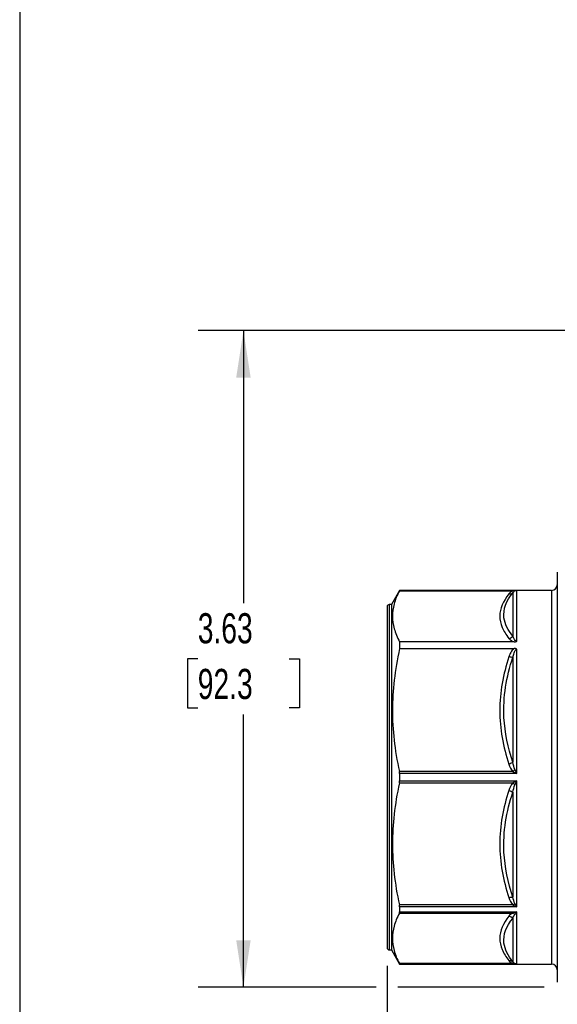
# Model space of a CAD drawing. Header units: inches. Extents: x 0.5 to 21.5, y 0.5 to 16.5.
# Tile 2 of 11: x 0.5 to 3.5, y 4.5 to 10. Entities that reach past the tile are written whole.
import ezdxf

# ---------------------------------------------------------------- set-up
doc = ezdxf.new("R2010")
doc.units = ezdxf.units.IN
doc.header["$LTSCALE"] = 2
doc.header["$MEASUREMENT"] = 0
doc.linetypes.add('SLD-Solid', pattern=[0])
doc.layers.add('DIMENSIONS', color=140, linetype='SLD-Solid', lineweight=25)
doc.layers.add('TEXT', color=140, linetype='SLD-Solid', lineweight=25)
doc.styles.add('SLDTEXTSTYLE0', font='TXT', dxfattribs={"width": 0.7})
doc.dimstyles.new('SLDDIMSTYLE0', dxfattribs={"dimtxt": 0.169922, "dimasz": 0.26, "dimexe": 0, "dimexo": 0.0625, "dimgap": 0.04248, "dimtad": 0, "dimtih": 1, "dimtoh": 1, "dimrnd": 1e-09, "dimzin": 12, "dimdsep": 46, "dimtxsty": 'SLDTEXTSTYLE0', "dimsah": 1, "dimcen": 0.09, "dimadec": 0, "dimazin": 3, "dimtfac": 1, "dimtofl": 0, "dimtmove": 0, "dimatfit": 3, "dimfxl": 0, "dimfrac": 2, "dimtolj": 1, "dimtzin": 12, "dimarcsym": 0})

# ---------------------------------------------------------------- blocks, each defined once
blk = doc.blocks.new('_D_3')
at = {"layer": 'DIMENSIONS'}
for p, q in [((2.5319, 4.7204), (2.5319, 2.5882)), ((6.1893, 4.7204), (6.1893, 2.5882)), ((2.5319, 2.8382), (3.8779, 2.8382)), ((4.1081, 2.8382), (4.0511, 2.8382)), ((4.0511, 2.8382), (4.0511, 2.5681)), ((4.6131, 2.8382), (4.6701, 2.8382)), ((4.6701, 2.8382), (4.6701, 2.5681)), ((6.1893, 2.8382), (4.8433, 2.8382)), ((4.0511, 2.5681), (4.1081, 2.5681)), ((4.6701, 2.5681), (4.6131, 2.5681))]:
    blk.add_line(p, q, dxfattribs=at)
for points in [[(2.5319, 2.8382), (2.7919, 2.7982), (2.7919, 2.8782)], [(6.1893, 2.8382), (5.9293, 2.8782), (5.9293, 2.7982)]]:
    blk.add_solid(points, dxfattribs=at)
at = {"layer": 'DIMENSIONS', "char_height": 0.16667, "attachment_point": 1, "style": 'SLDTEXTSTYLE0'}
for s, insert in [('3.66', (4.1081, 3.091)), ('92.9', (4.1081, 2.7829))]:
    blk.add_mtext(s, dxfattribs=dict(at, insert=insert))
blk = doc.blocks.new('_D_4')
at = {"layer": 'DIMENSIONS'}
for p, q in [((4.0792, 8.2338), (1.4872, 8.2338)), ((1.7372, 8.2338), (1.7372, 6.726)), ((1.4847, 6.4179), (1.4276, 6.4179)), ((1.4276, 6.4179), (1.4276, 6.1478)), ((1.9896, 6.4179), (2.0467, 6.4179)), ((2.0467, 6.4179), (2.0467, 6.1478)), ((1.4276, 6.1478), (1.4847, 6.1478)), ((1.7372, 4.6019), (1.7372, 6.1098)), ((2.0467, 6.1478), (1.9896, 6.1478)), ((2.4719, 4.6019), (1.4872, 4.6019)), ((3.4004, 4.6019), (2.5919, 4.6019))]:
    blk.add_line(p, q, dxfattribs=at)
for points in [[(1.7372, 8.2338), (1.6972, 7.9738), (1.7772, 7.9738)], [(1.7372, 4.6019), (1.7772, 4.8619), (1.6972, 4.8619)]]:
    blk.add_solid(points, dxfattribs=at)
at = {"layer": 'DIMENSIONS', "char_height": 0.16667, "attachment_point": 1, "style": 'SLDTEXTSTYLE0'}
for s, insert in [('3.63', (1.4847, 6.6707)), ('92.3', (1.4847, 6.3626))]:
    blk.add_mtext(s, dxfattribs=dict(at, insert=insert))

msp = doc.modelspace()

# ---------------------------------------------------------------- linework, layer by layer
for p, q in [((3.4728, 6.8972), (3.4728, 4.6295)), ((2.6009, 6.7968), (2.5555, 6.7181)), ((2.5997, 6.7942), (3.2273, 6.7942)), ((3.4413, 6.7968), (2.6009, 6.7968)), ((2.6009, 6.7968), (2.6009, 6.7966)), ((2.6009, 6.7966), (3.2496, 6.7966)), ((3.2274, 6.7842), (3.2274, 6.5438)), ((3.2496, 6.5164), (3.2496, 6.7966)), ((3.4413, 6.7968), (3.4413, 4.7299)), ((2.5319, 6.7062), (2.5319, 4.8204)), ((2.5555, 6.7181), (2.5437, 6.7181)), ((2.5437, 6.7181), (2.5437, 4.8086)), ((2.5555, 6.7181), (2.5555, 4.8086)), ((2.6009, 6.5125), (2.6009, 6.4752)), ((3.2337, 6.5125), (2.6009, 6.5125)), ((2.6009, 6.4752), (3.2337, 6.4752)), ((3.2274, 6.4267), (3.2274, 5.8461)), ((3.2496, 5.7837), (3.2496, 6.4711)), ((3.2273, 5.7951), (2.5997, 5.7951)), ((2.6009, 5.7837), (2.6009, 5.743)), ((3.2496, 5.7837), (2.6009, 5.7837)), ((2.5997, 5.7315), (3.2273, 5.7315)), ((2.6009, 5.743), (3.2496, 5.743)), ((3.2496, 5.0471), (3.2496, 5.743)), ((3.2274, 5.6805), (3.2274, 5.1)), ((3.2273, 5.0569), (2.5997, 5.0569)), ((2.5997, 5.0119), (3.2273, 5.0119)), ((2.6009, 5.0471), (2.6009, 5.0183)), ((3.2496, 5.0471), (2.6009, 5.0471)), ((2.6009, 5.0183), (3.2496, 5.0183)), ((3.2496, 4.7301), (3.2496, 5.0183)), ((3.2274, 4.9829), (3.2274, 4.7424)), ((2.5437, 4.8086), (2.5555, 4.8086)), ((2.5555, 4.8086), (2.6009, 4.7299)), ((3.2273, 4.7325), (2.5997, 4.7325)), ((2.6009, 4.7301), (2.6009, 4.7299)), ((3.2496, 4.7301), (2.6009, 4.7301)), ((2.6009, 4.7299), (3.4413, 4.7299))]:
    msp.add_line(p, q)
for centre, radius, start, end in [((3.4413, 6.8283), 0.0315, 270, 360), ((2.5437, 6.7062), 0.0118, 90, 180), ((2.5437, 4.8204), 0.0118, 180, 270), ((3.4413, 4.6984), 0.0315, 0, 90)]:
    msp.add_arc(centre, radius, start, end)
for points, knots in [([(2.5997, 6.7942), (2.5863, 6.7691), (2.5767, 6.7453), (2.5641, 6.6988), (2.5611, 6.6761), (2.5613, 6.6308), (2.5645, 6.6081), (2.5775, 6.5615), (2.5873, 6.5377), (2.6009, 6.5125)], [0, 0, 0, 0, 0.25, 0.25, 0.5, 0.5, 0.75, 0.75, 1, 1, 1, 1]), ([(3.2051, 6.7773), (3.1733, 6.7377), (3.155, 6.6961), (3.1545, 6.6336), (3.1591, 6.6128), (3.1765, 6.5717), (3.1892, 6.5514), (3.2051, 6.5316)], [0, 0, 0, 0, 0.5, 0.5, 0.75, 0.75, 1, 1, 1, 1]), ([(3.2274, 6.5438), (3.2001, 6.5766), (3.1582, 6.6565), (3.1911, 6.7391), (3.2274, 6.7842)], [0, 0, 0, 0, 0.707436, 1.650685, 1.650685, 1.650685, 1.650685]), ([(3.2385, 6.7939), (3.242, 6.7955), (3.2457, 6.7964), (3.2495, 6.7966), (3.2496, 6.7966), (3.2496, 6.7966)], [-0.08206188, -0.08206188, -0.08206188, -0.08206188, -0.00160652, -0.00160652, 0, 0, 0, 0]), ([(3.2496, 6.5164), (3.2461, 6.5164), (3.2395, 6.5201), (3.2323, 6.5303), (3.2289, 6.5387), (3.2274, 6.5438)], [-0.2980604, -0.2980604, -0.2980604, -0.2980604, -0.2445744, -0.1894257, -0.1067025, -0.1067025, -0.1067025, -0.1067025]), ([(3.2051, 6.5316), (3.2079, 6.5281), (3.2114, 6.5246), (3.2205, 6.518), (3.2259, 6.5148), (3.2338, 6.5125)], [0, 0, 0, 0, 0.5, 0.5, 1, 1, 1, 1]), ([(3.2338, 6.5125), (3.234, 6.5125), (3.2345, 6.5125), (3.2356, 6.5125), (3.2372, 6.5126), (3.2392, 6.5128), (3.2422, 6.5133), (3.2453, 6.5141), (3.2479, 6.5153), (3.2491, 6.5161), (3.2496, 6.5164)], [0, 0, 0, 0, 0.0283347, 0.0911119, 0.1863028, 0.3098801, 0.4562721, 0.7095436, 0.8836096, 1, 1, 1, 1]), ([(2.6009, 6.4752), (2.5873, 6.4145), (2.5775, 6.3568), (2.5645, 6.2444), (2.5613, 6.1897), (2.5611, 6.0802), (2.5641, 6.0254), (2.5767, 5.9132), (2.5863, 5.8557), (2.5997, 5.7951)], [0, 0, 0, 0, 0.25, 0.25, 0.5, 0.5, 0.75, 0.75, 1, 1, 1, 1]), ([(3.2051, 6.429), (3.1733, 6.3334), (3.155, 6.233), (3.1545, 6.0824), (3.1591, 6.0321), (3.1765, 5.9328), (3.1892, 5.8837), (3.2051, 5.8359)], [0, 0, 0, 0, 0.5, 0.5, 0.75, 0.75, 1, 1, 1, 1]), ([(3.2274, 5.8461), (3.2001, 5.9264), (3.1582, 6.1214), (3.1911, 6.3191), (3.2274, 6.4267)], [0, 0, 0, 0, 0.707444, 1.650702, 1.650702, 1.650702, 1.650702]), ([(3.2338, 6.4752), (3.2299, 6.4724), (3.2265, 6.4691), (3.2207, 6.462), (3.2182, 6.4581), (3.2114, 6.4461), (3.2079, 6.4376), (3.2051, 6.429)], [0, 0, 0, 0, 0.25, 0.25, 0.5, 0.5, 1, 1, 1, 1]), ([(3.2274, 6.4267), (3.2289, 6.435), (3.2323, 6.4486), (3.2394, 6.4651), (3.246, 6.4711), (3.2496, 6.4711)], [-0.1913616, -0.1913616, -0.1913616, -0.1913616, -0.1092792, -0.0545576, 0, 0, 0, 0]), ([(3.2496, 6.4711), (3.2492, 6.4714), (3.248, 6.4722), (3.2457, 6.4733), (3.2429, 6.4742), (3.24, 6.4748), (3.2376, 6.4751), (3.2358, 6.4752), (3.2346, 6.4753), (3.234, 6.4752), (3.2338, 6.4752)], [0, 0, 0, 0, 0.111918, 0.267051, 0.47994, 0.646063, 0.787619, 0.897084, 0.968886, 1, 1, 1, 1]), ([(3.2496, 5.7837), (3.2496, 5.7838), (3.2495, 5.784), (3.2457, 5.7915), (3.242, 5.7989), (3.2385, 5.806)], [-0.00160954, -0.00160954, -0.00160954, -0.00160954, 0, 0, 0.08045236, 0.08045236, 0.08045236, 0.08045236]), ([(2.5997, 5.7315), (2.5864, 5.6714), (2.5769, 5.6143), (2.5642, 5.5029), (2.5612, 5.4485), (2.5612, 5.3399), (2.5642, 5.2855), (2.5769, 5.1741), (2.5864, 5.117), (2.5997, 5.0569)], [0, 0, 0, 0, 0.25, 0.25, 0.5, 0.5, 0.75, 0.75, 1, 1, 1, 1]), ([(3.2385, 5.7207), (3.242, 5.7278), (3.2457, 5.7352), (3.2495, 5.7427), (3.2496, 5.7428), (3.2496, 5.743)], [-0.08206181, -0.08206181, -0.08206181, -0.08206181, -0.00159889, -0.00159889, 0, 0, 0, 0]), ([(3.2051, 5.6908), (3.1733, 5.5951), (3.155, 5.4946), (3.1545, 5.3439), (3.1591, 5.2937), (3.1765, 5.1945), (3.1892, 5.1455), (3.2051, 5.0976)], [0, 0, 0, 0, 0.5, 0.5, 0.75, 0.75, 1, 1, 1, 1]), ([(3.2274, 5.1), (3.2001, 5.1806), (3.1582, 5.3761), (3.1911, 5.5736), (3.2274, 5.6805)], [0, 0, 0, 0, 0.707436, 1.650685, 1.650685, 1.650685, 1.650685]), ([(2.5997, 5.0119), (2.5864, 4.987), (2.5769, 4.9634), (2.5642, 4.9172), (2.5612, 4.8947), (2.5612, 4.8497), (2.5642, 4.8272), (2.5769, 4.781), (2.5864, 4.7574), (2.5997, 4.7325)], [0, 0, 0, 0, 0.25, 0.25, 0.5, 0.5, 0.75, 0.75, 1, 1, 1, 1]), ([(3.2496, 5.0471), (3.2496, 5.0472), (3.2495, 5.0473), (3.2457, 5.0527), (3.242, 5.0586), (3.2385, 5.0648)], [-0.00159889, -0.00159889, -0.00159889, -0.00159889, 0, 0, 0.08046292, 0.08046292, 0.08046292, 0.08046292]), ([(3.2385, 5.0045), (3.242, 5.0083), (3.2457, 5.0129), (3.2495, 5.0181), (3.2496, 5.0182), (3.2496, 5.0183)], [-0.08206183, -0.08206183, -0.08206183, -0.08206183, -0.00160097, -0.00160097, 0, 0, 0, 0]), ([(3.2051, 4.995), (3.1733, 4.9554), (3.155, 4.9138), (3.1545, 4.8514), (3.1591, 4.8306), (3.1765, 4.7895), (3.1892, 4.7692), (3.2051, 4.7493)], [0, 0, 0, 0, 0.5, 0.5, 0.75, 0.75, 1, 1, 1, 1]), ([(3.2274, 4.7424), (3.2001, 4.7763), (3.1582, 4.858), (3.1911, 4.9392), (3.2274, 4.9829)], [0, 0, 0, 0, 0.707444, 1.650702, 1.650702, 1.650702, 1.650702]), ([(3.2496, 4.7301), (3.2496, 4.7301), (3.2495, 4.7301), (3.2457, 4.7303), (3.242, 4.7312), (3.2385, 4.7328)], [-0.00160097, -0.00160097, -0.00160097, -0.00160097, 0, 0, 0.08046087, 0.08046087, 0.08046087, 0.08046087])]:
    msp.add_open_spline(points, degree=3, knots=knots)
for points in [[(2.5997, 6.7942), (2.6005, 6.7957), (2.6009, 6.7965), (2.6009, 6.7966)], [(3.2273, 6.7942), (3.2162, 6.7895), (3.2099, 6.7834), (3.2051, 6.7773)], [(3.2051, 6.7773), (3.2134, 6.7763), (3.2217, 6.7789), (3.2274, 6.7842)], [(3.2496, 6.7966), (3.2421, 6.7965), (3.2346, 6.7957), (3.2273, 6.7942)], [(3.2385, 6.7939), (3.2351, 6.7927), (3.2312, 6.7929), (3.2273, 6.7942)], [(3.2274, 6.7842), (3.2298, 6.7878), (3.2329, 6.7913), (3.2385, 6.7939)], [(3.2051, 6.5316), (3.2134, 6.5326), (3.2217, 6.5371), (3.2274, 6.5438)], [(3.2274, 6.4267), (3.2217, 6.4258), (3.2134, 6.4267), (3.2051, 6.429)], [(3.2274, 5.8461), (3.2217, 5.8421), (3.2134, 5.8383), (3.2051, 5.8359)], [(3.2051, 5.8359), (3.2099, 5.8213), (3.2162, 5.8064), (3.2273, 5.7951)], [(3.2385, 5.806), (3.2329, 5.817), (3.2298, 5.8316), (3.2274, 5.8461)], [(2.6009, 5.7837), (2.6009, 5.7877), (2.6005, 5.7915), (2.5997, 5.7951)], [(3.2385, 5.806), (3.2351, 5.8021), (3.2312, 5.7984), (3.2273, 5.7951)], [(3.2273, 5.7951), (3.2346, 5.7914), (3.2421, 5.7876), (3.2496, 5.7837)], [(2.5997, 5.7315), (2.6005, 5.7351), (2.6009, 5.739), (2.6009, 5.743)], [(3.2273, 5.7315), (3.2162, 5.7202), (3.2099, 5.7054), (3.2051, 5.6908)], [(3.2496, 5.743), (3.2421, 5.7391), (3.2346, 5.7352), (3.2273, 5.7315)], [(3.2385, 5.7207), (3.2351, 5.7245), (3.2312, 5.7283), (3.2273, 5.7315)], [(3.2274, 5.6805), (3.2298, 5.695), (3.2329, 5.7096), (3.2385, 5.7207)], [(3.2051, 5.6908), (3.2134, 5.6884), (3.2217, 5.6846), (3.2274, 5.6805)], [(3.2051, 5.0976), (3.2134, 5.1), (3.2217, 5.1009), (3.2274, 5.1)], [(3.2051, 5.0976), (3.2099, 5.083), (3.2162, 5.0682), (3.2273, 5.0569)], [(3.2385, 5.0648), (3.2329, 5.0744), (3.2298, 5.0872), (3.2274, 5.1)], [(2.6009, 5.0471), (2.6009, 5.05), (2.6005, 5.0533), (2.5997, 5.0569)], [(2.5997, 5.0119), (2.6005, 5.0134), (2.6009, 5.0156), (2.6009, 5.0183)], [(3.2273, 5.0119), (3.2162, 5.0072), (3.2099, 5.0011), (3.2051, 4.995)], [(3.2273, 5.0569), (3.2312, 5.0601), (3.2351, 5.0629), (3.2385, 5.0648)], [(3.2273, 5.0569), (3.2346, 5.0532), (3.2421, 5.0499), (3.2496, 5.0471)], [(3.2496, 5.0183), (3.2421, 5.0156), (3.2346, 5.0134), (3.2273, 5.0119)], [(3.2385, 5.0045), (3.2351, 5.008), (3.2312, 5.0106), (3.2273, 5.0119)], [(3.2051, 4.995), (3.2134, 4.9941), (3.2217, 4.9895), (3.2274, 4.9829)], [(3.2274, 4.9829), (3.2298, 4.9906), (3.2329, 4.9985), (3.2385, 5.0045)], [(3.2051, 4.7493), (3.2134, 4.7503), (3.2217, 4.7478), (3.2274, 4.7424)], [(3.2051, 4.7493), (3.2099, 4.7433), (3.2162, 4.7371), (3.2273, 4.7325)], [(3.2385, 4.7328), (3.2329, 4.7354), (3.2298, 4.7388), (3.2274, 4.7424)], [(2.6009, 4.7301), (2.6009, 4.7301), (2.6005, 4.731), (2.5997, 4.7325)], [(3.2273, 4.7325), (3.2312, 4.7338), (3.2351, 4.7339), (3.2385, 4.7328)], [(3.2273, 4.7325), (3.2346, 4.7309), (3.2421, 4.7301), (3.2496, 4.7301)]]:
    msp.add_open_spline(points, degree=3)
at = {"layer": 'TEXT'}
msp.add_line((0.5, 16.5), (0.5, 0.5), dxfattribs=at)

# ---------------------------------------------------------------- dimensions: what is measured, and where the dimension line sits
at = {"layer": 'DIMENSIONS'}
dim = msp.add_linear_dim(base=(1.7372, 8.2338), p1=(3.5004, 4.6019), p2=(4.1792, 8.2338), angle=90, dimstyle='SLDDIMSTYLE0', dxfattribs=at)
dim.commit()
dim.dimension.update_dxf_attribs({"geometry": '_D_4', "text_midpoint": (1.7372, 6.4179), "dimtype": 160})
dim = msp.add_linear_dim(base=(2.5319, 2.8382), p1=(6.1893, 4.8204), p2=(2.5319, 4.8204), dimstyle='SLDDIMSTYLE0', dxfattribs=at)
dim.commit()
dim.dimension.update_dxf_attribs({"geometry": '_D_3', "text_midpoint": (4.3606, 2.8382), "dimtype": 160})

doc.saveas('drawing.dxf')
